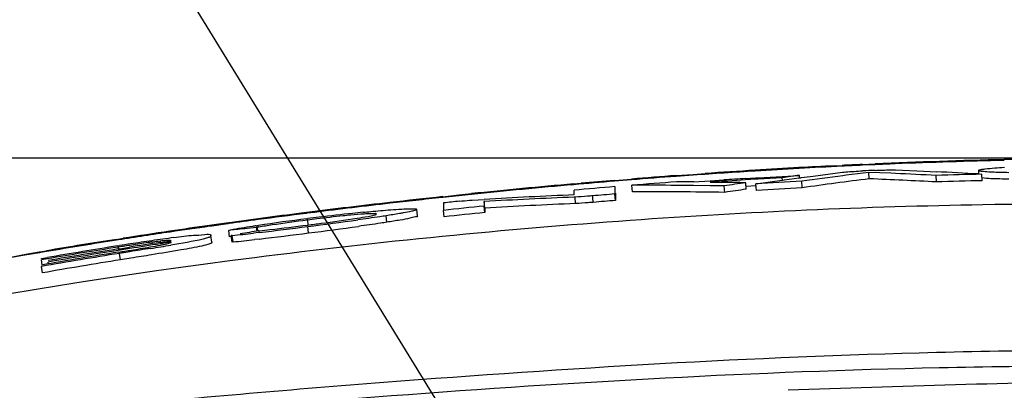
# Model space of a CAD drawing. Header units: millimetres. Extents: x 4086 to 8318, y 123 to 1549.
# Tile 10 of 56: x 6685 to 6723, y 787 to 801. Entities that reach past the tile are written whole.
import ezdxf
from ezdxf import colors
from ezdxf.entities.mleader import LeaderData, LeaderLine
from ezdxf.math import Vec2, Vec3

# ---------------------------------------------------------------- set-up
doc = ezdxf.new("R2010")
doc.units = ezdxf.units.MM
doc.styles.get("Standard").update_dxf_attribs({"font": 'SourceHanSansCN-Normal.ttf'})
doc.dimstyles.get("Standard").update_dxf_attribs({"dimscale": 6, "dimtxt": 5, "dimasz": 3, "dimexe": 0.18, "dimexo": 0.0625, "dimgap": 0.8, "dimtad": 1, "dimtoh": 1, "dimdec": 1, "dimlfac": 2, "dimzin": 0, "dimdsep": 46, "dimtxsty": 'Standard', "dimcen": 0.09, "dimclrd": 256, "dimclre": 256, "dimclrt": 256, "dimadec": 0, "dimazin": 2, "dimtfac": 1, "dimtdec": 1, "dimtofl": 0, "dimtmove": 0, "dimatfit": 3, "dimfxl": 1, "dimtolj": 1, "dimtzin": 0, "dimarcsym": 0})

# ---------------------------------------------------------------- blocks, each defined once
blk = doc.blocks.new('*D932')
at = {"lineweight": -2}
for p, q in [((6664.958, 765.867), (6664.958, 813.477)), ((6752.458, 765.867), (6752.458, 813.477)), ((6746.458, 812.397), (6670.958, 812.397))]:
    blk.add_line(p, q, dxfattribs=at)
for points in [[(6670.958, 813.397), (6670.958, 811.397), (6664.958, 812.397)], [(6746.458, 811.397), (6746.458, 813.397), (6752.458, 812.397)]]:
    blk.add_solid(points)
at = {"layer": 'Defpoints', "color": 0}
for p in [(6664.958, 812.397), (6664.958, 765.492), (6752.458, 765.492)]:
    blk.add_point(p, dxfattribs=at)
at = {"insert": (6708.708, 820.252), "char_height": 30, "attachment_point": 5}
blk.add_mtext('\\A1;\\A1;{\\H0.2x;175}', dxfattribs=at)
blk = doc.blocks.new('*D933')
at = {"lineweight": -2}
for p, q in [((6642.235, 765.867), (6642.235, 814.41)), ((6664.958, 765.867), (6664.958, 814.41)), ((6658.958, 813.33), (6648.235, 813.33))]:
    blk.add_line(p, q, dxfattribs=at)
for points in [[(6648.235, 814.33), (6648.235, 812.33), (6642.235, 813.33)], [(6658.958, 812.33), (6658.958, 814.33), (6664.958, 813.33)]]:
    blk.add_solid(points)
at = {"layer": 'Defpoints', "color": 0}
for p in [(6642.235, 813.33), (6642.235, 765.492), (6664.958, 765.492)]:
    blk.add_point(p, dxfattribs=at)
at = {"insert": (6653.766, 821.184), "char_height": 30, "attachment_point": 5}
blk.add_mtext('\\A1;\\A1;{\\H0.2x;45.4}', dxfattribs=at)
blk = doc.blocks.new('*D934')
at = {"lineweight": -2}
for p, q in [((6725.939, 796.013), (6603.84, 796.013)), ((6604.92, 790.013), (6604.92, 740.994)), ((6726.949, 734.994), (6603.84, 734.994))]:
    blk.add_line(p, q, dxfattribs=at)
for points in [[(6605.92, 790.013), (6603.92, 790.013), (6604.92, 796.013)], [(6603.92, 740.994), (6605.92, 740.994), (6604.92, 734.994)]]:
    blk.add_solid(points)
at = {"layer": 'Defpoints', "color": 0}
for p in [(6726.314, 796.013), (6604.92, 734.994), (6727.324, 734.994)]:
    blk.add_point(p, dxfattribs=at)
at = {"insert": (6597.066, 765.503), "char_height": 30, "attachment_point": 5, "rotation": 90}
blk.add_mtext('\\A1;\\A1;{\\H0.2x;122}', dxfattribs=at)
blk = doc.blocks.new('_Dot')
at = {"color": 0, "linetype": 'ByBlock', "lineweight": -2}
blk.add_line((-0.5, 0), (-1, 0), dxfattribs=at)
at = {"color": 0, "linetype": 'ByBlock', "const_width": 0.5}
blk.add_lwpolyline([(-0.25, 0, 1), (0.25, 0, 1)], format="xyb", close=True, dxfattribs=at)

msp = doc.modelspace()

# ---------------------------------------------------------------- linework, layer by layer
at = {"color": 7, "linetype": 'Continuous'}
for p, q in [((6715.8869, 795.3288), (6717.0161, 795.4742)), ((6716.702, 795.7239), (6717.0055, 795.7389)), ((6718.0403, 795.4726), (6717.1646, 795.3603)), ((6718.2732, 795.7654), (6717.7862, 795.7438)), ((6717.7868, 795.7756), (6718.2739, 795.7973)), ((6718.0511, 795.223), (6718.0403, 795.4726)), ((6718.8872, 795.4373), (6718.0403, 795.4726)), ((6719.0646, 795.5632), (6720.1476, 795.5172)), ((6720.1476, 795.5172), (6720.6354, 795.4946)), ((6722.256, 795.5401), (6722.2596, 795.3979)), ((6722.2564, 795.5402), (6722.2574, 795.5443)), ((6708.2424, 795.1629), (6708.8981, 795.2161)), ((6708.8992, 795.1854), (6708.244, 795.1322)), ((6710.6156, 795.348), (6711.2706, 795.3953)), ((6711.2722, 795.3643), (6710.6174, 795.317)), ((6711.2706, 795.3953), (6711.7391, 795.4281)), ((6711.2935, 795.102), (6711.9255, 795.1457)), ((6711.9255, 795.1457), (6712.4538, 795.1811)), ((6711.929, 795.0941), (6712.3796, 795.0876)), ((6713.2852, 795.2344), (6713.6761, 795.2586)), ((6713.6794, 795.2067), (6713.2884, 795.1826)), ((6713.6761, 795.2586), (6714.0089, 795.2786)), ((6713.7766, 795.2127), (6713.6794, 795.2067)), ((6713.6905, 795.0283), (6714.6927, 795.1687)), ((6714.0089, 795.2786), (6714.6967, 795.3187)), ((6714.6927, 795.1687), (6714.713, 795.1715)), ((6714.6967, 795.3187), (6715.3605, 795.3556)), ((6714.7052, 795.1702), (6714.6997, 795.2668)), ((6714.713, 795.1715), (6714.7783, 795.1804)), ((6714.7783, 795.1804), (6715.3537, 795.2582)), ((6715.3537, 795.2582), (6715.3733, 795.2608)), ((6715.3657, 795.2591), (6715.3605, 795.3556)), ((6715.3733, 795.2608), (6715.4135, 795.2662)), ((6715.4135, 795.2662), (6715.4331, 795.2688)), ((6715.4331, 795.2688), (6715.8869, 795.3288)), ((6715.4652, 794.8796), (6715.4518, 795.1291)), ((6717.1646, 795.3603), (6717.0335, 795.3432)), ((6719.0584, 795.4297), (6718.8872, 795.4373)), ((6720.6366, 795.1018), (6720.6286, 795.3515)), ((6722.3956, 795.1514), (6722.3896, 795.4012)), ((6706.6646, 795.0282), (6706.9665, 795.0547)), ((6706.6874, 794.6053), (6706.6875, 794.7285)), ((6706.6875, 794.7285), (6706.6877, 794.7886)), ((6708.9368, 794.7265), (6708.917, 794.9755)), ((6711.252, 794.9669), (6710.6336, 794.9717)), ((6711.2918, 794.9665), (6711.252, 794.9669)), ((6711.9273, 794.9592), (6711.2918, 794.9665)), ((6712.4694, 794.9511), (6711.9273, 794.9592)), ((6712.4857, 794.7018), (6712.4694, 794.9511)), ((6713.3109, 794.8219), (6713.2953, 795.0712)), ((6713.6945, 794.9574), (6713.3039, 794.9333)), ((6713.7056, 794.7789), (6713.6905, 795.0283)), ((6701.6369, 794.5073), (6701.6049, 794.5039)), ((6701.6332, 794.5373), (6702.251, 794.6026)), ((6702.2547, 794.5726), (6701.6369, 794.5073)), ((6702.251, 794.6026), (6702.7428, 794.6535)), ((6702.7425, 794.6231), (6702.2547, 794.5726)), ((6702.7666, 794.4054), (6703.2292, 794.4321)), ((6703.259, 794.1011), (6703.2338, 794.3496)), ((6706.7274, 794.5213), (6706.6912, 794.5198)), ((6706.7494, 794.2724), (6706.7274, 794.5213)), ((6708.282, 794.3908), (6708.2616, 794.6398)), ((6700.6317, 794.0494), (6700.6312, 794.0459)), ((6700.6312, 794.0459), (6700.6319, 794.0433)), ((6700.6597, 793.795), (6700.6319, 794.0494)), ((6701.6867, 793.7635), (6701.66, 794.0119)), ((6703.2593, 793.9281), (6703.2341, 794.1767)), ((6696.3746, 793.9256), (6696.4059, 793.9296)), ((6696.4082, 793.8982), (6696.3747, 793.894)), ((6696.4044, 793.6877), (6696.4366, 793.6917)), ((6696.694, 793.9342), (6696.4082, 793.8982)), ((6696.4366, 793.6385), (6696.4112, 793.6352)), ((6696.4606, 793.4496), (6696.4366, 793.6385)), ((6699.0803, 793.8662), (6699.0795, 793.8684)), ((6699.4883, 793.5542), (6699.4595, 793.8024)), ((6693.3956, 793.5001), (6693.3606, 793.4952)), ((6693.3889, 793.5316), (6693.4192, 793.5358)), ((6693.4732, 793.2503), (6693.3951, 793.2422)), ((6693.3951, 793.2422), (6693.4303, 793.2484)), ((6693.4297, 792.9948), (6693.3951, 793.2422)), ((6693.7512, 793.2787), (6693.4732, 793.2503)), ((6694.4702, 793.3507), (6694.1096, 793.3148)), ((6694.4523, 793.4154), (6694.4862, 793.4206)), ((6694.5054, 793.3567), (6694.4702, 793.3507)), ((6694.4882, 793.2176), (6694.4702, 793.3507)), ((6694.4862, 793.4206), (6694.509, 793.424)), ((6694.525, 793.36), (6694.5054, 793.3567)), ((6694.5236, 793.2224), (6694.5054, 793.3567)), ((6694.509, 793.424), (6694.5421, 793.4291)), ((6694.5561, 793.3653), (6694.525, 793.36)), ((6694.5489, 793.2258), (6694.5833, 793.2292)), ((6696.4682, 793.1421), (6696.4364, 793.3899)), ((6689.0728, 792.897), (6689.1478, 792.9088)), ((6689.1533, 792.8764), (6689.0783, 792.8647)), ((6689.1478, 792.9088), (6689.3339, 792.9378)), ((6690.7683, 792.8294), (6690.7524, 792.8277)), ((6690.7525, 792.7778), (6691.187, 792.8433)), ((6690.7758, 792.7804), (6690.7683, 792.8294)), ((6692.7451, 792.7876), (6692.7095, 793.0467)), ((6692.7097, 793.0424), (6692.7097, 793.035)), ((6692.7098, 793.0468), (6692.7098, 793.0424)), ((6693.5078, 793.0028), (6693.4296, 792.9948)), ((6693.4944, 793.0422), (6693.5298, 793.0484)), ((6693.5303, 793.0459), (6693.4944, 793.0422)), ((6693.5291, 792.7948), (6693.4944, 793.0422)), ((6693.5649, 792.7984), (6693.5303, 793.0459)), ((6694.5459, 793.1575), (6694.3554, 793.1355)), ((6694.5754, 792.9094), (6694.3893, 792.888)), ((6694.5791, 793.1613), (6694.5459, 793.1575)), ((6686.1455, 792.418), (6686.3839, 792.4586)), ((6686.3891, 792.427), (6686.1507, 792.3865)), ((6689.1156, 792.6437), (6689.1896, 792.6554)), ((6689.1543, 792.5985), (6689.1235, 792.5937)), ((6689.1343, 792.5267), (6689.2084, 792.5385)), ((6689.5956, 792.5442), (6689.143, 792.4726)), ((6689.1651, 792.5305), (6689.1543, 792.5985)), ((6689.2084, 792.5385), (6689.5718, 792.5958)), ((6691.187, 792.7883), (6690.7607, 792.724)), ((6692.7452, 792.7994), (6692.7451, 792.7951)), ((6692.7451, 792.7951), (6692.7451, 792.7876)), ((6693.5649, 792.7984), (6693.5291, 792.7948)), ((6686.105, 792.4111), (6686.1455, 792.418)), ((6686.1507, 792.3865), (6686.1103, 792.3796)), ((6686.425, 792.148), (6686.1881, 792.1071)), ((6686.2214, 791.9148), (6686.1881, 792.1071)), ((6686.1882, 792.1593), (6686.4165, 792.1986)), ((6686.1882, 792.1419), (6686.1882, 792.1593)), ((6689.5941, 792.4208), (6689.1892, 792.3562)), ((6689.2286, 792.1095), (6689.1892, 792.3562)), ((6689.6331, 792.174), (6689.2286, 792.1096)), ((6686.2308, 791.6085), (6686.1877, 791.8546)), ((6686.458, 791.9555), (6686.446, 792.0254))]:
    msp.add_line(p, q, dxfattribs=at)
for centre, radius, start, end in [((6728.8109, 554.374), 241.6532, 91.319181, 92.499105), ((6728.8798, 553.1386), 242.8584, 91.328656, 92.318946), ((6728.3711, 573.5617), 222.4604, 90.529862, 91.319718), ((6729.7547, 534.6564), 261.3622, 93.529251, 94.055112), ((6729.7594, 535.1148), 260.9363, 93.537502, 93.959994), ((6729.5252, 538.8978), 257.1461, 93.161631, 93.537426), ((6729.521, 538.4183), 257.5931, 93.154245, 93.528877), ((6729.3356, 542.3195), 253.7191, 92.854136, 93.1615), ((6729.3542, 541.4433), 254.5634, 92.780692, 93.154235), ((6729.2474, 543.616), 252.3882, 92.60277, 92.780408), ((6729.174, 545.5747), 250.4599, 92.605846, 92.784783), ((6722.7214, 686.7171), 108.9222, 92.334959, 92.591397), ((6729.1484, 545.8412), 250.1608, 92.312802, 92.491597), ((6713.0423, 636.3104), 159.3652, 86.687863, 87.269025), ((6730.4765, 525.1616), 270.8846, 94.707781, 95.041877), ((6730.5454, 524.6596), 271.4211, 94.71337, 94.983664), ((6730.1983, 528.9526), 267.1142, 94.204244, 94.573728), ((6730.1177, 529.5895), 266.4421, 94.197117, 94.567685), ((6729.5763, 535.6218), 260.1752, 94.175054, 94.554381), ((6709.2843, 551.9602), 243.1502, 89.526534, 89.681842), ((6729.1342, 541.4748), 254.2022, 93.573882, 93.880924), ((6709.6254, 615.9027), 179.2061, 88.826553, 89.119389), ((6729.1867, 540.9253), 254.8057, 93.577948, 93.765273), ((6728.8471, 545.5255), 249.9627, 93.071902, 93.476281), ((6729.0422, 542.9769), 252.6973, 93.253727, 93.463382), ((6746.3525, 562.1686), 235.2375, 97.570613, 97.733007), ((6740.2163, 618.1357), 178.7175, 97.453301, 97.965004), ((6742.0741, 604.4197), 192.3097, 97.176038, 97.953251), ((6711.5044, 627.889), 167.462, 86.873933, 87.759511), ((6712.0667, 639.1923), 156.3938, 86.861741, 87.437698), ((6727.9575, 566.56), 228.9089, 91.393794, 91.834743), ((6727.9577, 566.5516), 228.6675, 91.393802, 91.834734), ((6730.9025, 520.3811), 275.684, 95.042744, 95.862747), ((6731.004, 519.5256), 276.5756, 95.048717, 95.864859), ((6729.9731, 530.7497), 265.0637, 94.69847, 95.039871), ((6777.5776, 794.8765), 69.3164, 179.961863, 180.195662), ((6709.2721, 568.0106), 226.9652, 89.656293, 90.089647), ((6709.4006, 605.9685), 188.7585, 89.06351, 90.140789), ((6737.7459, 624.0072), 172.8025, 98.134313, 98.411058), ((6737.7514, 623.9147), 172.6459, 98.138371, 98.415097), ((6728.8469, 545.5284), 249.71, 93.071905, 93.476288), ((6731.4207, 515.3796), 280.7425, 96.090702, 96.508258), ((6730.6756, 522.4119), 273.6405, 96.311476, 96.520106), ((6730.7858, 521.4152), 274.6434, 96.099193, 96.311473), ((6714.5034, 675.3668), 119.6224, 95.865885, 96.163465), ((6717.642, 541.2381), 253.6039, 92.475678, 93.257978), ((6742.3878, 794.3388), 39.154, 179.9841, 180.23721), ((6716.7162, 555.5828), 239.1472, 92.402518, 93.231843), ((6729.5717, 535.8532), 259.6626, 94.707562, 94.897056), ((6729.5716, 535.8539), 259.412, 94.70756, 94.896862), ((6777.5826, 794.6275), 69.301, 179.96183, 180.195666), ((6730.585, 522.6278), 273.4463, 96.506422, 97.180392), ((6730.4528, 524.3411), 271.6985, 96.519624, 97.137502), ((6750.1534, 793.9685), 48.4938, 179.61096, 179.94875), ((6730.0172, 530.672), 264.8623, 95.803779, 96.146101), ((6742.4015, 794.0902), 39.1425, 179.98407, 180.23723), ((6716.7113, 555.7175), 238.7629, 92.391241, 93.229822), ((6728.5027, 539.3785), 256.5351, 97.611146, 97.865676), ((6728.9712, 535.4038), 260.5688, 97.186417, 97.841903), ((6729.467, 532.1363), 263.8412, 97.205299, 97.610398), ((6705.8506, 718.8161), 75.4651, 97.190802, 98.618264), ((6703.2772, 739.6592), 54.411, 97.24938, 98.66975), ((6670.0986, 1000.218), 208.4984, 277.257061, 277.790408), ((6709.4131, 691.728), 102.7862, 97.005107, 97.252783), ((6706.141, 717.5135), 76.7411, 97.001159, 97.264867), ((6707.182, 710.1848), 84.1951, 96.146398, 97.029955), ((6705.0661, 729.6026), 64.6623, 95.762454, 96.124548), ((6698.7757, 794.6867), 0.8834, 285.21443, 286.02045), ((6730.0175, 530.669), 264.6155, 95.803784, 96.146102), ((6724.9983, 563.3042), 232.3866, 98.379372, 98.82807), ((6726.7241, 551.6236), 244.194, 98.020146, 98.380604), ((6727.1888, 548.768), 247.0542, 98.033758, 98.390074), ((6727.6651, 544.9741), 250.9098, 97.851606, 98.02106), ((6727.8938, 543.7928), 252.079, 97.873929, 98.034398), ((6701.914, 744.4819), 49.499, 98.83115, 99.83794), ((6731.4055, 578.4533), 217.912, 99.737566, 99.925744), ((6703.6751, 733.3957), 60.7241, 98.735889, 98.867167), ((6700.5895, 757.3615), 36.5059, 98.68769, 99.51299), ((6676.9499, 944.0761), 151.941, 276.662881, 277.368514), ((6670.2373, 999.1417), 207.663, 277.256671, 277.79269), ((6721.8303, 583.5181), 211.9259, 98.891908, 99.628477), ((6722.8778, 576.7279), 218.7636, 98.88794, 99.601527), ((6725.8707, 557.6616), 238.0634, 98.388565, 98.872362), ((6704.0956, 699.1645), 94.6714, 98.293526, 98.798818), ((6700.7275, 722.1848), 71.406, 97.943927, 98.283602), ((6698.2348, 740.119), 53.2994, 97.48801, 97.95453), ((6686.5389, 861.2091), 68.5208, 275.856235, 276.550215), ((6686.5905, 860.8194), 68.3775, 275.854301, 276.549149), ((6677.2372, 941.7806), 149.8774, 276.642987, 277.372003), ((6722.1131, 584.1325), 211.106, 98.992632, 99.7351), ((6722.0186, 585.0378), 210.1464, 99.005771, 99.751486), ((6721.8188, 587.075), 207.9805, 99.03917, 99.792326), ((6721.9157, 586.1566), 208.9575, 99.025885, 99.773044), ((6650.4593, 1035.2072), 245.8671, 279.054893, 279.172045), ((6701.3643, 715.6165), 77.9443, 98.642235, 99.012547), ((6708.9131, 667.8714), 126.3331, 98.787049, 98.98193), ((6724.7149, 568.589), 226.7467, 98.614248, 98.916111), ((6724.6386, 569.402), 225.8771, 98.625974, 98.925034), ((6660.22, 980.3824), 190.242, 279.125455, 279.245583), ((6672.9699, 902.1233), 110.9512, 279.240063, 279.44238), ((6721.5008, 589.7863), 205.1308, 99.062818, 99.912806), ((6721.5585, 589.1449), 205.8261, 99.058113, 99.89525), ((6721.5026, 589.7758), 204.8916, 99.062834, 99.912777)]:
    msp.add_arc(centre, radius, start, end, dxfattribs=at)
for points, knots in [([(6717.0161, 795.4742), (6717.0592, 795.4796), (6717.3191, 795.5023), (6717.5796, 795.5183), (6717.7967, 795.528)], [0, 0, 0, 0, 0.1666244, 1, 1, 1, 1]), ([(6718.2838, 795.5492), (6718.3602, 795.5524), (6718.6203, 795.5604), (6718.8809, 795.5706), (6719.0646, 795.5632)], [0, 0, 0, 0, 0.29382, 1, 1, 1, 1]), ([(6722.3751, 795.5067), (6722.3452, 795.5105), (6722.3133, 795.5172), (6722.2563, 795.5286), (6722.256, 795.5401)], [0, 0, 0, 0, 0.7223014, 1, 1, 1, 1]), ([(6722.2572, 795.5457), (6722.2569, 795.5566), (6722.3085, 795.5709), (6722.3381, 795.5785), (6722.3656, 795.5836)], [0, 0, 0, 0, 0.28023, 1, 1, 1, 1]), ([(6722.3656, 795.5836), (6722.4122, 795.5922), (6722.7068, 795.6325), (6723.0036, 795.6525), (6723.253, 795.6686)], [0, 0, 0, 0, 0.1593913, 1, 1, 1, 1]), ([(6722.7765, 795.4785), (6722.7343, 795.4803), (6722.6004, 795.4869), (6722.4663, 795.4951), (6722.3751, 795.5067)], [0, 0, 0, 0, 0.3144258, 1, 1, 1, 1]), ([(6723.4288, 795.2099), (6723.3126, 795.2121), (6722.9659, 795.2216), (6722.618, 795.228), (6722.389, 795.256)], [0, 0, 0, 0, 0.3349303, 1, 1, 1, 1]), ([(6702.2779, 794.3632), (6702.4078, 794.3768), (6702.5706, 794.392), (6702.7337, 794.4036), (6702.7666, 794.4054)], [0, 0, 0, 0, 0.7982604, 1, 1, 1, 1]), ([(6707.4054, 794.5679), (6707.3401, 794.5623), (6707.1143, 794.5442), (6706.8882, 794.5277), (6706.7274, 794.5213)], [0, 0, 0, 0, 0.2895036, 1, 1, 1, 1]), ([(6707.4276, 794.319), (6707.3623, 794.3134), (6707.1364, 794.2954), (6706.9103, 794.2789), (6706.7494, 794.2724)], [0, 0, 0, 0, 0.2895065, 1, 1, 1, 1]), ([(6664.7272, 785.6801), (6674.2642, 789.0755), (6689.1406, 791.8163), (6708.5239, 793.7362), (6722.7981, 794.3836), (6737.8477, 794.1587), (6750.9008, 792.5984), (6760.7525, 789.3516), (6766.7573, 786.0732), (6771.4863, 781.8121), (6773.8024, 778.3545), (6774.7664, 776.5648)], [0, 0, 0, 0, 0.2605791, 0.3852952, 0.5018565, 0.6279902, 0.77281, 0.8378146, 0.8939042, 0.9476757, 1, 1, 1, 1]), ([(6698.5737, 793.9382), (6698.6706, 793.9479), (6699.0228, 793.9825), (6699.3753, 794.0139), (6699.631, 794.0331)], [0, 0, 0, 0, 0.2751145, 1, 1, 1, 1]), ([(6699.631, 794.0331), (6699.7731, 794.0435), (6700.0135, 794.0566), (6700.3472, 794.08), (6700.5011, 794.0627), (6700.6294, 794.0721), (6700.6319, 794.0494)], [0, 0, 0, 0, 0.4253794, 0.7403459, 0.9318165, 1, 1, 1, 1]), ([(6700.5124, 793.9928), (6700.4882, 793.9865), (6700.3574, 793.9551), (6700.225, 793.9305), (6700.1172, 793.9111)], [0, 0, 0, 0, 0.1855835, 1, 1, 1, 1]), ([(6700.6321, 794.0433), (6700.6334, 794.0313), (6700.5749, 794.0124), (6700.543, 794.0009), (6700.5124, 793.9928)], [0, 0, 0, 0, 0.2767626, 1, 1, 1, 1]), ([(6696.4364, 793.4465), (6696.6101, 793.4685), (6697.2447, 793.5506), (6697.8787, 793.638), (6698.338, 793.7095)], [0, 0, 0, 0, 0.2736231, 1, 1, 1, 1]), ([(6698.0983, 793.8277), (6697.9975, 793.8181), (6697.56, 793.7744), (6697.1231, 793.7236), (6696.7871, 793.6823)], [0, 0, 0, 0, 0.230081, 1, 1, 1, 1]), ([(6698.7432, 793.8783), (6698.7004, 793.8761), (6698.4851, 793.863), (6698.2702, 793.844), (6698.0983, 793.8277)], [0, 0, 0, 0, 0.1990093, 1, 1, 1, 1]), ([(6699.4595, 793.8024), (6699.3767, 793.7897), (6699.0107, 793.7347), (6698.6442, 793.6831), (6698.3605, 793.644)], [0, 0, 0, 0, 0.2262006, 1, 1, 1, 1]), ([(6699.0795, 793.8684), (6699.0727, 793.8964), (6698.9095, 793.8658), (6698.8269, 793.8827), (6698.7432, 793.8783)], [0, 0, 0, 0, 0.2560281, 1, 1, 1, 1]), ([(6699.0195, 793.8377), (6699.0352, 793.8422), (6699.0522, 793.8483), (6699.0813, 793.8599), (6699.0805, 793.8662)], [0, 0, 0, 0, 0.718375, 1, 1, 1, 1]), ([(6700.1172, 793.9111), (6700.0703, 793.9026), (6699.8514, 793.8643), (6699.632, 793.8292), (6699.4595, 793.8024)], [0, 0, 0, 0, 0.2143369, 1, 1, 1, 1]), ([(6700.6597, 793.795), (6700.6627, 793.7682), (6700.5101, 793.75), (6700.3381, 793.6885), (6699.9418, 793.6299), (6699.6579, 793.5806), (6699.4883, 793.5542)], [0, 0, 0, 0, 0.0673532, 0.2570679, 0.5706771, 1, 1, 1, 1]), ([(6694.5833, 793.2292), (6694.7174, 793.2427), (6695.3359, 793.3085), (6695.9532, 793.3843), (6696.4364, 793.4465)], [0, 0, 0, 0, 0.2166987, 1, 1, 1, 1]), ([(6699.4883, 793.5542), (6699.4059, 793.5416), (6699.0415, 793.4869), (6698.6766, 793.4354), (6698.3942, 793.3965)], [0, 0, 0, 0, 0.226248, 1, 1, 1, 1]), ([(6691.187, 792.8432), (6691.1702, 792.8514), (6691.1024, 792.8551), (6691.0381, 792.8528), (6690.9915, 792.8498)], [0, 0, 0, 0, 0.2856619, 1, 1, 1, 1]), ([(6692.5754, 792.9537), (6692.5202, 792.936), (6692.058, 792.8161), (6691.5854, 792.7442), (6691.1721, 792.6754)], [0, 0, 0, 0, 0.1216539, 1, 1, 1, 1]), ([(6691.2889, 792.9638), (6691.538, 792.9965), (6691.9664, 793.0665), (6692.3505, 793.0528), (6692.6981, 793.1263), (6692.7095, 793.0467)], [0, 0, 0, 0, 0.5271681, 0.8313689, 1, 1, 1, 1]), ([(6692.7097, 793.035), (6692.7097, 793.0199), (6692.6624, 792.9772), (6692.6124, 792.9656), (6692.5754, 792.9537)], [0, 0, 0, 0, 0.2797911, 1, 1, 1, 1]), ([(6689.6504, 792.4838), (6689.7626, 792.5019), (6690.1357, 792.5629), (6690.5088, 792.6244), (6690.7683, 792.675)], [0, 0, 0, 0, 0.3006553, 1, 1, 1, 1]), ([(6690.4797, 792.7943), (6690.4184, 792.7863), (6690.1423, 792.749), (6689.8665, 792.7084), (6689.6521, 792.6759)], [0, 0, 0, 0, 0.2217098, 1, 1, 1, 1]), ([(6692.7451, 792.7876), (6692.7451, 792.7576), (6692.5794, 792.6884), (6692.2264, 792.6098), (6691.4398, 792.4619), (6690.8081, 792.362), (6690.43, 792.3013)], [0, 0, 0, 0, 0.0378386, 0.1764174, 0.516965, 1, 1, 1, 1]), ([(6690.7683, 792.675), (6690.8109, 792.6833), (6690.9309, 792.7081), (6691.0514, 792.7339), (6691.1263, 792.7598)], [0, 0, 0, 0, 0.353955, 1, 1, 1, 1]), ([(6691.1263, 792.7598), (6691.1393, 792.7643), (6691.1602, 792.7722), (6691.1801, 792.7829), (6691.187, 792.7883)], [0, 0, 0, 0, 0.6107857, 1, 1, 1, 1]), ([(6686.1103, 792.3796), (6679.2909, 791.2157), (6669.0848, 789.0095), (6657.8666, 784.3102), (6651.8969, 780.7971), (6649.1201, 778.6983), (6647.8661, 777.507)], [0, 0, 0, 0, 0.4999145, 0.7499264, 0.8750065, 1, 1, 1, 1]), ([(6655.5993, 783.053), (6660.0424, 785.4784), (6670.1346, 789.2299), (6680.5779, 791.4648), (6686.105, 792.4111)], [0, 0, 0, 0, 0.4744329, 1, 1, 1, 1]), ([(6742.4362, 787.62), (6738.8252, 788.182), (6731.5418, 788.6871), (6717.1602, 788.5839), (6702.9824, 787.7339), (6689.0587, 786.5343), (6678.8867, 785.4537), (6668.9516, 783.8338), (6662.4383, 782.3403), (6659.3006, 781.2909)], [0, 0, 0, 0, 0.1309162, 0.2607217, 0.5151975, 0.6393698, 0.7614201, 0.8814753, 1, 1, 1, 1]), ([(6659.9552, 780.9797), (6663.0756, 781.9735), (6669.5259, 783.4327), (6679.3722, 785.0038), (6689.4512, 786.0549), (6703.2476, 787.2243), (6717.2951, 788.0216), (6731.5356, 788.0701), (6738.7412, 787.5451), (6742.3114, 786.9806)], [0, 0, 0, 0, 0.118464, 0.2385592, 0.3606491, 0.4848898, 0.7394618, 0.8692495, 1, 1, 1, 1]), ([(6740.6359, 787.1356), (6738.4946, 787.3073), (6734.2161, 787.4447), (6725.6422, 787.4695), (6719.2187, 787.2381), (6714.9243, 787.0958)], [0, 0, 0, 0, 0.2505441, 0.4988698, 1, 1, 1, 1])]:
    msp.add_open_spline(points, degree=3, knots=knots, dxfattribs=at)
for points in [[(6723.4238, 795.4597), (6723.208, 795.4638), (6722.9921, 795.4691), (6722.7765, 795.4785)], [(6707.4276, 794.3191), (6707.4205, 794.402), (6707.4125, 794.4849), (6707.4054, 794.5679)], [(6698.338, 793.7095), (6698.4782, 793.7318), (6698.6184, 793.755), (6698.758, 793.7809)], [(6698.758, 793.7809), (6698.8416, 793.7965), (6698.9255, 793.812), (6699.0075, 793.8343)], [(6694.1096, 793.3148), (6693.9901, 793.3029), (6693.8707, 793.2908), (6693.7512, 793.2787)], [(6690.7524, 792.8277), (6690.6614, 792.8176), (6690.5705, 792.8062), (6690.4797, 792.7943)], [(6690.9915, 792.8498), (6690.9169, 792.8449), (6690.8426, 792.8375), (6690.7683, 792.8294)], [(6690.3918, 792.5482), (6690.1259, 792.5054), (6689.86, 792.4631), (6689.5941, 792.4208)], [(6690.43, 792.3013), (6690.1644, 792.2586), (6689.8987, 792.2163), (6689.6331, 792.174)]]:
    msp.add_open_spline(points, degree=3, dxfattribs=at)

# ---------------------------------------------------------------- dimensions: what is measured, and where the dimension line sits
for base, p1, p2, text, picture, middle in [((6642.2347, 813.3296), (6664.9576, 765.4916), (6642.2347, 765.4917), '\\A1;{\\H0.2x;45.4}', '*D933', (6653.7659, 813.3296)), ((6664.9576, 812.3975), (6752.4576, 765.4916), (6664.9576, 765.4916), '\\A1;{\\H0.2x;175}', '*D932', (6708.7076, 812.3975))]:
    dim = msp.add_linear_dim(base=base, p1=p1, p2=p2, text=text, dimstyle='Standard', override={"dimasz": 1, "dimtxsty": 'Standard'})
    dim.commit()
    dim.dimension.update_dxf_attribs({"geometry": picture, "text_midpoint": middle, "dimtype": 160})
dim = msp.add_linear_dim(base=(6604.9202, 734.9944), p1=(6726.3138, 796.0126), p2=(6727.3237, 734.9944), angle=90, text='\\A1;{\\H0.2x;122}', dimstyle='Standard', override={"dimasz": 1, "dimtxsty": 'Standard'})
dim.commit()
dim.dimension.update_dxf_attribs({"geometry": '*D934', "text_midpoint": (6604.9202, 765.5035), "dimtype": 160})

# ---------------------------------------------------------------- leaders
ml = msp.add_multileader_mtext('Standard')
ml.set_content('用户气管3（%%C6 灰）')
ml.set_leader_properties()
ml.set_arrow_properties(name='DOT')
ml.build(insert=Vec2(0, 0))
ml.multileader.update_dxf_attribs({"text_left_attachment_type": 6, "text_right_attachment_type": 6, "dogleg_length": 0.36, "arrow_head_size": 2})
ctx = ml.context
ctx.base_point, ctx.char_height, ctx.arrow_head_size, ctx.plane_origin = Vec3(6606.3021, 838.9286), 5, 2, Vec3(6708.4549, 775.2254)
ctx.left_attachment, ctx.right_attachment, ctx.text_align_type = 6, 6, 2
notes = []
notes.append((ctx, [(0, (1, 1, 0), (6669.2912, 838.9286), (-1, 0), 0.36, [(0, [(6708.4549, 775.2254)], 0, [])])]))
ctx.mtext.insert, ctx.mtext.alignment, ctx.mtext.flow_direction = Vec3(6666.9312, 845.4196), 3, 5
for ctx, leaders in notes:
    for number, flags, end, landing, length, lines in leaders:
        leader = LeaderData()
        leader.index, (leader.has_last_leader_line, leader.has_dogleg_vector, leader.attachment_direction) = number, flags
        leader.last_leader_point, leader.dogleg_vector, leader.dogleg_length = Vec3(end), Vec3(landing), length
        for number, points, colour, breaks in lines:
            line = LeaderLine()
            line.index, line.vertices, line.color, line.breaks = number, Vec3.list(points), colors.encode_raw_color(colour), breaks
            leader.lines.append(line)
        ctx.leaders.append(leader)

doc.saveas('drawing.dxf')
